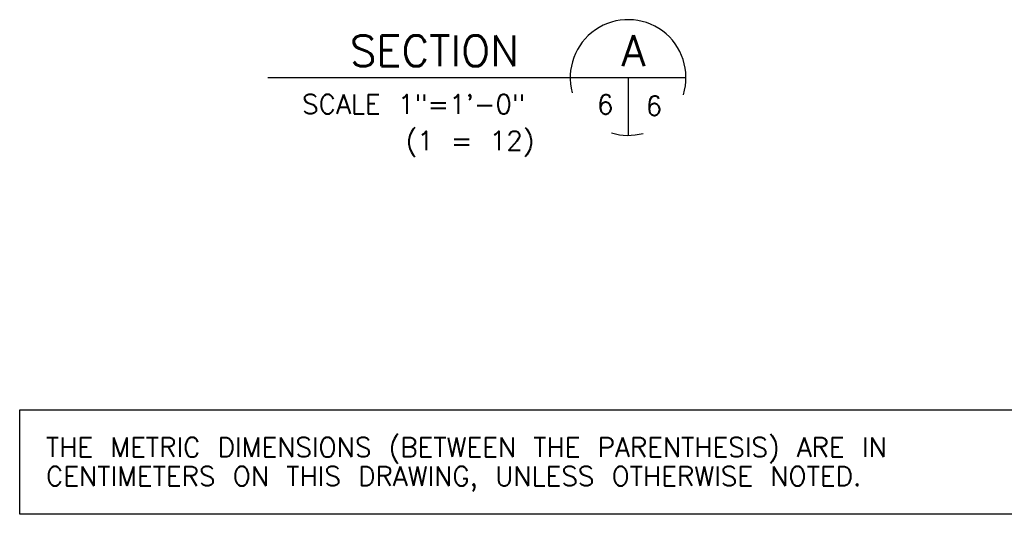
# Model space of a CAD drawing. Extents: x -23 to 2859, y -15 to 3983.
# Tile 11 of 48: x -0.92 to 5.46, y -3.7 to -0.49. Entities that reach past the tile are written whole.
import ezdxf
from ezdxf.enums import TextEntityAlignment as Align

# ---------------------------------------------------------------- set-up
doc = ezdxf.new("R2010")
doc.units = 0
doc.header["$LTSCALE"] = 25.4
doc.header["$MEASUREMENT"] = 0
doc.layers.get('0').update_dxf_attribs({"linetype": 'CONTINUOUS'})
doc.layers.add('PAN_TS', color=7, linetype='CONTINUOUS')
doc.styles.add('TXT_SHX', font='txt.shx')

msp = doc.modelspace()

# ---------------------------------------------------------------- linework, layer by layer
at = {"color": 7, "linetype": 'CONTINUOUS'}
msp.add_lwpolyline([(-0.9153, -3.0195), (5.5648, -3.0195), (5.5648, -3.6961), (-0.9153, -3.6961)], close=True, dxfattribs=at)
at = {"layer": 'PAN_TS', "color": 7, "linetype": 'CONTINUOUS'}
for p, q in [((0.6917, -0.8641), (3.4007, -0.8641)), ((3.0257, -0.8641), (3.0257, -1.2391))]:
    msp.add_line(p, q, dxfattribs=at)
for start, end in [(342.70891, 195.26862), (253.4742, 284.92162)]:
    msp.add_arc((3.0257, -0.8641), 0.375, start, end, dxfattribs=at)

# ---------------------------------------------------------------- texts
at = {"layer": 'PAN_TS', "color": 7, "linetype": 'CONTINUOUS', "style": 'TXT_SHX'}
for s, height, p in [('SECTION', 0.19999, (1.7722, -0.7911)), ('A', 0.2, (3.0609, -0.7901)), ('6', 0.125, (2.8776, -1.1021)), ('6', 0.125, (3.1936, -1.1101))]:
    msp.add_text(s, height=height, dxfattribs=at).set_placement(p, align=Align.CENTER)
for s, p in [('SCALE 1"=1\'-0"', (0.9137, -1.0991)), ('(1 = 12)', (1.5847, -1.3361)), ('THE METRIC DIMENSIONS (BETWEEN THE PARENTHESIS) ARE IN', (-0.7455, -3.324)), ('CENTIMETERS ON THIS DRAWING, UNLESS OTHERWISE NOTED.', (-0.7455, -3.511))]:
    msp.add_text(s, height=0.125, dxfattribs=at).set_placement(p)

doc.saveas('drawing.dxf')
